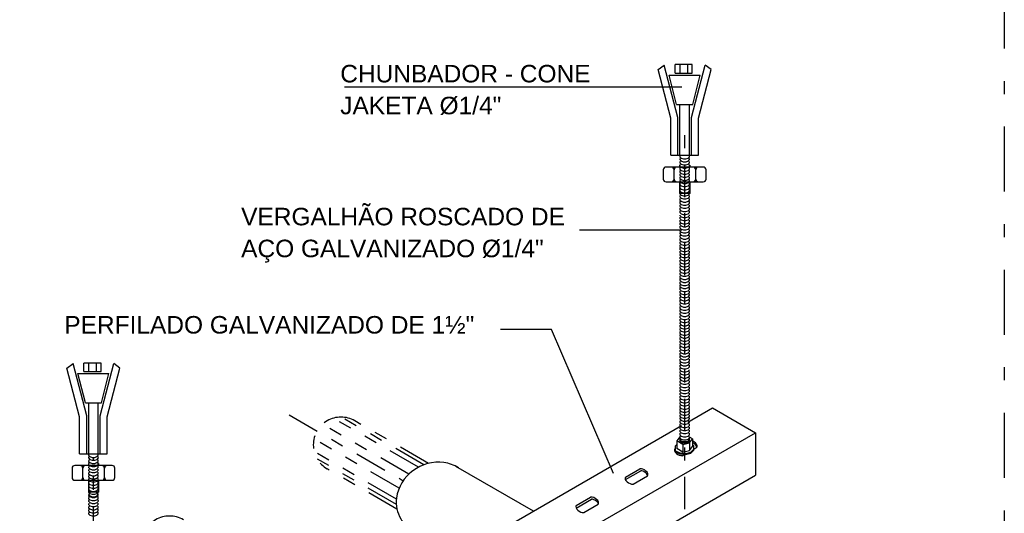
# Model space of a CAD drawing. Header units: inches. Extents: x -35 to 144, y -65 to -22.
# Tile 34 of 47: x 120.51 to 128.07, y -47.1 to -43.3. Entities that reach past the tile are written whole.
import ezdxf

# ---------------------------------------------------------------- set-up
doc = ezdxf.new("R2010")
doc.units = ezdxf.units.IN
doc.header["$MEASUREMENT"] = 0
for name, pattern in [('COMPRESS$0$DIVIDE2', [0.625, 0.25, -0.125, 0, -0.125, 0, -0.125]), ('DASHDOT', [1, 0.5, -0.25, 0, -0.25]), ('DASHDOT2', [0.5, 0.25, -0.125, 0, -0.125])]:
    doc.linetypes.add(name, pattern=pattern)
for name, color, linetype in [('AR-FRIGORIGENAS', 130, 'COMPRESS$0$DIVIDE2'), ('DETALHES', 2, 'Continuous'), ('EQUIP', 8, 'Continuous'), ('ITEM', 8, 'Continuous'), ('PENA-02', 2, 'Continuous'), ('Texto', 2, 'Continuous')]:
    doc.layers.add(name, color=color, linetype=linetype)
doc.styles.add('ROMANS', font='arial.ttf', dxfattribs={"height": 0.18})

msp = doc.modelspace()

# ---------------------------------------------------------------- linework, layer by layer
at = {"color": 2}
for p, q in [((125.4103, -43.6884), (125.4575, -43.6532)), ((125.5074, -44.0627), (125.4103, -43.6884)), ((125.5619, -44.0556), (125.4575, -43.6532)), ((125.6724, -43.6502), (125.5399, -43.6502)), ((125.5399, -43.7158), (125.5399, -43.6502)), ((125.5766, -43.6502), (125.5766, -43.7158)), ((125.6357, -43.6502), (125.6357, -43.7158)), ((125.6659, -44.0556), (125.7703, -43.6532)), ((125.6724, -43.7158), (125.6724, -43.6502)), ((125.7204, -44.0627), (125.8175, -43.6884)), ((125.8175, -43.6884), (125.7703, -43.6532)), ((125.5518, -43.9561), (125.4949, -43.7304)), ((125.4949, -43.7304), (125.7329, -43.7304)), ((125.5399, -43.7158), (125.6724, -43.7158)), ((125.676, -43.9561), (125.7329, -43.7304)), ((125.5518, -43.9561), (125.676, -43.9561)), ((125.5773, -44.3472), (125.5773, -43.9561)), ((125.6505, -44.3472), (125.6505, -43.9561)), ((125.5074, -44.3472), (125.5074, -44.0627)), ((125.5619, -44.3472), (125.5619, -44.0556)), ((125.6659, -44.3472), (125.6659, -44.0556)), ((125.7204, -44.3472), (125.7204, -44.0627)), ((125.5074, -44.3472), (125.7204, -44.3472)), ((120.8707, -45.9825), (120.9179, -45.9474)), ((121.0222, -46.3497), (120.9179, -45.9474)), ((121.1328, -45.9443), (121.0003, -45.9443)), ((121.0003, -46.0099), (121.0003, -45.9443)), ((121.037, -45.9443), (121.037, -46.0099)), ((121.0961, -45.9443), (121.0961, -46.0099)), ((121.1263, -46.3497), (121.2307, -45.9474)), ((121.1328, -46.0099), (121.1328, -45.9443)), ((121.2779, -45.9825), (121.2307, -45.9474)), ((120.9678, -46.3568), (120.8707, -45.9825)), ((121.0122, -46.2502), (120.9552, -46.0245)), ((120.9552, -46.0245), (121.1933, -46.0245)), ((121.0003, -46.0099), (121.1328, -46.0099)), ((121.1364, -46.2502), (121.1933, -46.0245)), ((121.1808, -46.3568), (121.2779, -45.9825)), ((121.0122, -46.2502), (121.1364, -46.2502)), ((121.0377, -46.6413), (121.0377, -46.2502)), ((121.1109, -46.6413), (121.1109, -46.2502)), ((120.9678, -46.6413), (120.9678, -46.3568)), ((121.0222, -46.6413), (121.0222, -46.3497)), ((121.1263, -46.6413), (121.1263, -46.3497)), ((121.1808, -46.6413), (121.1808, -46.3568)), ((120.9678, -46.6413), (121.1808, -46.6413))]:
    msp.add_line(p, q, dxfattribs=at)
at = {"color": 2, "linetype": 'DASHDOT'}
msp.add_lwpolyline([(117.2662, -43.0261), (128.0681, -43.0261), (128.0681, -52.0378), (117.2662, -52.0378)], close=True, dxfattribs=at)
at = {"layer": 'AR-FRIGORIGENAS'}
for p, q in [((123.4962, -46.7977), (122.8324, -46.4144)), ((123.5702, -46.7446), (122.9171, -46.3675)), ((123.6119, -46.726), (122.9769, -46.3595)), ((123.6481, -46.715), (123.0816, -46.388)), ((123.4217, -46.9057), (122.767, -46.5277)), ((123.4007, -46.9894), (122.7687, -46.6246)), ((123.4003, -47.0318), (122.7916, -46.6804)), ((123.405, -47.0665), (122.8687, -46.7568))]:
    msp.add_line(p, q, dxfattribs=at)
for centre in [(122.9752, -46.5724), (121.658, -47.3329)]:
    msp.add_ellipse(centre, major_axis=(0.1506, 0.1506), ratio=1, start_param=0.261799, end_param=3.403392, dxfattribs=at)
at = {"layer": 'DETALHES', "linetype": 'DASHDOT2'}
for p, q in [((125.6139, -47.6677), (125.6139, -44.1278)), ((122.5761, -46.342), (123.453, -46.8483)), ((121.0743, -50.2938), (121.0743, -46.6775))]:
    msp.add_line(p, q, dxfattribs=at)
at = {"layer": 'DETALHES'}
for p, q in [((125.5426, -46.5802), (125.5541, -46.5698)), ((125.5757, -46.5112), (125.5541, -46.5413)), ((125.5541, -46.5413), (125.5541, -46.6007)), ((125.5998, -46.569), (125.5542, -46.541)), ((125.5788, -46.5105), (125.5757, -46.5112)), ((125.5776, -46.5316), (125.5859, -46.5463)), ((125.5859, -46.5463), (125.6032, -46.5536)), ((125.5998, -46.569), (125.6518, -46.5565)), ((125.5998, -46.569), (125.5998, -46.6284)), ((125.6032, -46.5536), (125.6246, -46.5536)), ((125.6246, -46.5536), (125.6419, -46.5463)), ((125.6419, -46.5463), (125.6502, -46.5316)), ((125.6734, -46.5265), (125.6506, -46.5125)), ((125.6518, -46.5565), (125.6734, -46.5265)), ((125.6518, -46.5565), (125.6518, -46.6154)), ((125.6734, -46.5265), (125.6734, -46.5853)), ((125.685, -46.5802), (125.6734, -46.5698)), ((125.5371, -46.6025), (125.5426, -46.5993)), ((125.5371, -46.6218), (125.5433, -46.6182)), ((125.5426, -46.6059), (125.5426, -46.5802)), ((125.5426, -46.6256), (125.5426, -46.5879)), ((125.5426, -46.6178), (125.5761, -46.6346)), ((125.5426, -46.6256), (125.5761, -46.6424)), ((125.5994, -46.6285), (125.5541, -46.6007)), ((125.5761, -46.6346), (125.6203, -46.6383)), ((125.5761, -46.6424), (125.6203, -46.646)), ((125.5961, -46.6558), (125.6139, -46.6455)), ((125.5994, -46.6285), (125.6514, -46.616)), ((125.6203, -46.6383), (125.6608, -46.6276)), ((125.6203, -46.646), (125.6608, -46.6353)), ((125.6608, -46.6276), (125.685, -46.6059)), ((125.6608, -46.6353), (125.685, -46.6137)), ((125.685, -46.6059), (125.685, -46.5802)), ((125.685, -46.6137), (125.685, -46.5879)), ((125.685, -46.6045), (125.7073, -46.5915)), ((125.1588, -46.8209), (125.27, -46.7567)), ((125.1588, -46.8402), (125.2766, -46.7722)), ((125.2178, -46.8742), (125.329, -46.81)), ((124.7805, -47.0393), (124.8917, -46.9751)), ((124.7805, -47.0586), (124.8983, -46.9906)), ((124.8395, -47.0926), (124.9507, -47.0284))]:
    msp.add_line(p, q, dxfattribs=at)
for points in [[(125.6514, -46.616), (125.6734, -46.5853)], [(121.0958, -46.9409), (121.0963, -46.9414)]]:
    msp.add_lwpolyline(points, dxfattribs=at)
for points in [[(125.5793, -44.3666, 0), (125.5762, -44.3789, 0), (125.5851, -44.3902, 0), (125.6032, -44.3969, 0), (125.6246, -44.3969, 0), (125.6427, -44.3902, 0), (125.6516, -44.3789, 0), (125.6485, -44.3666, 0)], [(125.5773, -44.3472, 0), (125.577, -44.3587, 0), (125.5867, -44.3687, 0), (125.6039, -44.3745, 0), (125.6238, -44.3745, 0), (125.641, -44.3687, 0), (125.6508, -44.3587, 0), (125.6505, -44.3472, 0)], [(125.5773, -44.3472, 0), (125.577, -44.3587, 0), (125.5867, -44.3687, 0), (125.6039, -44.3745, 0), (125.6238, -44.3745, 0), (125.641, -44.3687, 0), (125.6508, -44.3587, 0), (125.6505, -44.3472, 0)], [(125.5773, -44.3938, 0), (125.577, -44.4053, 0), (125.5867, -44.4153, 0), (125.6039, -44.4211, 0), (125.6238, -44.4211, 0), (125.641, -44.4153, 0), (125.6508, -44.4053, 0), (125.6505, -44.3938, 0)], [(125.5773, -44.4178, 0), (125.577, -44.4293, 0), (125.5867, -44.4393, 0), (125.6039, -44.4451, 0), (125.6238, -44.4451, 0), (125.641, -44.4393, 0), (125.6508, -44.4293, 0), (125.6505, -44.4178, 0)], [(125.5773, -44.442, 0), (125.577, -44.4535, 0), (125.5867, -44.4636, 0), (125.6039, -44.4694, 0), (125.6238, -44.4694, 0), (125.641, -44.4636, 0), (125.6508, -44.4535, 0), (125.6505, -44.442, 0)], [(125.5773, -44.4645, 0), (125.577, -44.476, 0), (125.5867, -44.486, 0), (125.6039, -44.4918, 0), (125.6238, -44.4918, 0), (125.641, -44.486, 0), (125.6508, -44.476, 0), (125.6505, -44.4645, 0)], [(125.5773, -44.4886, 0), (125.577, -44.5001, 0), (125.5867, -44.5101, 0), (125.6039, -44.5159, 0), (125.6238, -44.5159, 0), (125.641, -44.5101, 0), (125.6508, -44.5001, 0), (125.6505, -44.4886, 0)], [(125.5773, -44.5126, 0), (125.577, -44.5241, 0), (125.5867, -44.5342, 0), (125.6039, -44.54, 0), (125.6238, -44.54, 0), (125.641, -44.5342, 0), (125.6508, -44.5241, 0), (125.6505, -44.5126, 0)], [(125.5793, -44.5334, 0), (125.5762, -44.5456, 0), (125.5851, -44.5569, 0), (125.6032, -44.5636, 0), (125.6246, -44.5636, 0), (125.6427, -44.5569, 0), (125.6516, -44.5456, 0), (125.6485, -44.5334, 0)], [(125.5773, -44.5605, 0), (125.577, -44.572, 0), (125.5867, -44.582, 0), (125.6039, -44.5878, 0), (125.6238, -44.5878, 0), (125.641, -44.582, 0), (125.6508, -44.572, 0), (125.6505, -44.5605, 0)], [(125.5773, -44.5846, 0), (125.577, -44.5961, 0), (125.5867, -44.6061, 0), (125.6039, -44.6119, 0), (125.6238, -44.6119, 0), (125.641, -44.6061, 0), (125.6508, -44.5961, 0), (125.6505, -44.5846, 0)], [(125.5773, -44.6088, 0), (125.577, -44.6203, 0), (125.5867, -44.6303, 0), (125.6039, -44.6361, 0), (125.6238, -44.6361, 0), (125.641, -44.6303, 0), (125.6508, -44.6203, 0), (125.6505, -44.6088, 0)], [(125.5773, -44.6311, 0), (125.577, -44.6426, 0), (125.5867, -44.6526, 0), (125.6039, -44.6584, 0), (125.6238, -44.6584, 0), (125.641, -44.6526, 0), (125.6508, -44.6426, 0), (125.6505, -44.6311, 0)], [(125.5773, -44.6552, 0), (125.577, -44.6667, 0), (125.5867, -44.6767, 0), (125.6039, -44.6825, 0), (125.6238, -44.6825, 0), (125.641, -44.6767, 0), (125.6508, -44.6667, 0), (125.6505, -44.6552, 0)], [(125.5773, -44.6793, 0), (125.577, -44.6908, 0), (125.5867, -44.7008, 0), (125.6039, -44.7066, 0), (125.6238, -44.7066, 0), (125.641, -44.7008, 0), (125.6508, -44.6908, 0), (125.6505, -44.6793, 0)], [(125.577, -44.7029, 0), (125.5766, -44.7144, 0), (125.5864, -44.7245, 0), (125.6036, -44.7303, 0), (125.6235, -44.7303, 0), (125.6407, -44.7245, 0), (125.6505, -44.7144, 0), (125.6502, -44.7029, 0)], [(125.577, -44.727, 0), (125.5766, -44.7385, 0), (125.5864, -44.7485, 0), (125.6036, -44.7543, 0), (125.6235, -44.7543, 0), (125.6407, -44.7485, 0), (125.6505, -44.7385, 0), (125.6502, -44.727, 0)], [(125.577, -44.7512, 0), (125.5766, -44.7627, 0), (125.5864, -44.7727, 0), (125.6036, -44.7785, 0), (125.6235, -44.7785, 0), (125.6407, -44.7727, 0), (125.6505, -44.7627, 0), (125.6502, -44.7512, 0)], [(125.5766, -44.7747, 0), (125.5763, -44.7862, 0), (125.5861, -44.7963, 0), (125.6033, -44.8021, 0), (125.6232, -44.8021, 0), (125.6404, -44.7963, 0), (125.6502, -44.7862, 0), (125.6499, -44.7747, 0)], [(125.577, -44.8062, 0), (125.577, -44.8093, 0), (125.5867, -44.8193, 0), (125.6039, -44.8251, 0), (125.6238, -44.8251, 0), (125.641, -44.8193, 0), (125.6508, -44.8093, 0), (125.6507, -44.8057, 0)], [(125.5773, -44.8219, 0), (125.577, -44.8334, 0), (125.5867, -44.8434, 0), (125.6039, -44.8492, 0), (125.6238, -44.8492, 0), (125.641, -44.8434, 0), (125.6508, -44.8334, 0), (125.6505, -44.8219, 0)], [(125.5773, -44.8461, 0), (125.577, -44.8576, 0), (125.5867, -44.8676, 0), (125.6039, -44.8734, 0), (125.6238, -44.8734, 0), (125.641, -44.8676, 0), (125.6508, -44.8576, 0), (125.6505, -44.8461, 0)], [(125.5773, -44.8684, 0), (125.577, -44.8799, 0), (125.5867, -44.8899, 0), (125.6039, -44.8957, 0), (125.6238, -44.8957, 0), (125.641, -44.8899, 0), (125.6508, -44.8799, 0), (125.6505, -44.8684, 0)], [(125.5773, -44.8925, 0), (125.577, -44.904, 0), (125.5867, -44.914, 0), (125.6039, -44.9198, 0), (125.6238, -44.9198, 0), (125.641, -44.914, 0), (125.6508, -44.904, 0), (125.6505, -44.8925, 0)], [(125.5793, -44.9361, 0), (125.5762, -44.9484, 0), (125.5851, -44.9597, 0), (125.6032, -44.9664, 0), (125.6246, -44.9664, 0), (125.6427, -44.9597, 0), (125.6516, -44.9484, 0), (125.6485, -44.9361, 0)], [(125.5773, -44.9166, 0), (125.577, -44.9281, 0), (125.5867, -44.9381, 0), (125.6039, -44.9439, 0), (125.6238, -44.9439, 0), (125.641, -44.9381, 0), (125.6508, -44.9281, 0), (125.6505, -44.9166, 0)], [(125.5773, -44.9632, 0), (125.577, -44.9747, 0), (125.5867, -44.9848, 0), (125.6039, -44.9906, 0), (125.6238, -44.9906, 0), (125.641, -44.9848, 0), (125.6508, -44.9747, 0), (125.6505, -44.9632, 0)], [(125.5773, -44.9873, 0), (125.577, -44.9988, 0), (125.5867, -45.0088, 0), (125.6039, -45.0146, 0), (125.6238, -45.0146, 0), (125.641, -45.0088, 0), (125.6508, -44.9988, 0), (125.6505, -44.9873, 0)], [(125.5773, -45.0115, 0), (125.577, -45.023, 0), (125.5867, -45.033, 0), (125.6039, -45.0388, 0), (125.6238, -45.0388, 0), (125.641, -45.033, 0), (125.6508, -45.023, 0), (125.6505, -45.0115, 0)], [(125.5773, -45.0352, 0), (125.577, -45.0467, 0), (125.5867, -45.0567, 0), (125.6039, -45.0625, 0), (125.6238, -45.0625, 0), (125.641, -45.0567, 0), (125.6508, -45.0467, 0), (125.6505, -45.0352, 0)], [(125.5793, -45.1027, 0), (125.5762, -45.115, 0), (125.5851, -45.1263, 0), (125.6032, -45.133, 0), (125.6246, -45.133, 0), (125.6427, -45.1263, 0), (125.6516, -45.115, 0), (125.6485, -45.1027, 0)], [(125.5773, -45.0592, 0), (125.577, -45.0707, 0), (125.5867, -45.0808, 0), (125.6039, -45.0866, 0), (125.6238, -45.0866, 0), (125.641, -45.0808, 0), (125.6508, -45.0707, 0), (125.6505, -45.0592, 0)], [(125.5773, -45.0833, 0), (125.577, -45.0948, 0), (125.5867, -45.1048, 0), (125.6039, -45.1106, 0), (125.6238, -45.1106, 0), (125.641, -45.1048, 0), (125.6508, -45.0948, 0), (125.6505, -45.0833, 0)], [(125.5773, -45.1299, 0), (125.577, -45.1414, 0), (125.5867, -45.1514, 0), (125.6039, -45.1572, 0), (125.6238, -45.1572, 0), (125.641, -45.1514, 0), (125.6508, -45.1414, 0), (125.6505, -45.1299, 0)], [(125.577, -45.2017, 0), (125.5766, -45.2132, 0), (125.5864, -45.2232, 0), (125.6036, -45.229, 0), (125.6235, -45.229, 0), (125.6407, -45.2232, 0), (125.6505, -45.2132, 0), (125.6502, -45.2017, 0)], [(125.5773, -45.1539, 0), (125.577, -45.1654, 0), (125.5867, -45.1754, 0), (125.6039, -45.1812, 0), (125.6238, -45.1812, 0), (125.641, -45.1754, 0), (125.6508, -45.1654, 0), (125.6505, -45.1539, 0)], [(125.5773, -45.1781, 0), (125.577, -45.1896, 0), (125.5867, -45.1997, 0), (125.6039, -45.2055, 0), (125.6238, -45.2055, 0), (125.641, -45.1997, 0), (125.6508, -45.1896, 0), (125.6505, -45.1781, 0)], [(125.5766, -45.2494, 0), (125.5763, -45.2609, 0), (125.5861, -45.2709, 0), (125.6033, -45.2767, 0), (125.6232, -45.2767, 0), (125.6404, -45.2709, 0), (125.6502, -45.2609, 0), (125.6499, -45.2494, 0)], [(125.577, -45.2257, 0), (125.5766, -45.2372, 0), (125.5864, -45.2473, 0), (125.6036, -45.2531, 0), (125.6235, -45.2531, 0), (125.6407, -45.2473, 0), (125.6505, -45.2372, 0), (125.6502, -45.2257, 0)], [(125.577, -45.2735, 0), (125.5766, -45.285, 0), (125.5864, -45.295, 0), (125.6036, -45.3008, 0), (125.6235, -45.3008, 0), (125.6407, -45.295, 0), (125.6505, -45.285, 0), (125.6502, -45.2735, 0)], [(125.5773, -45.2962, 0), (125.577, -45.3077, 0), (125.5867, -45.3177, 0), (125.6039, -45.3235, 0), (125.6238, -45.3235, 0), (125.641, -45.3177, 0), (125.6508, -45.3077, 0), (125.6505, -45.2962, 0)], [(125.5773, -45.3204, 0), (125.577, -45.3319, 0), (125.5867, -45.3419, 0), (125.6039, -45.3477, 0), (125.6238, -45.3477, 0), (125.641, -45.3419, 0), (125.6508, -45.3319, 0), (125.6505, -45.3204, 0)], [(125.5773, -45.3427, 0), (125.577, -45.3542, 0), (125.5867, -45.3642, 0), (125.6039, -45.37, 0), (125.6238, -45.37, 0), (125.641, -45.3642, 0), (125.6508, -45.3542, 0), (125.6505, -45.3427, 0)], [(125.5793, -45.4104, 0), (125.5762, -45.4227, 0), (125.5851, -45.4339, 0), (125.6032, -45.4407, 0), (125.6246, -45.4407, 0), (125.6427, -45.4339, 0), (125.6516, -45.4227, 0), (125.6485, -45.4104, 0)], [(125.5773, -45.3668, 0), (125.577, -45.3783, 0), (125.5867, -45.3883, 0), (125.6039, -45.3941, 0), (125.6238, -45.3941, 0), (125.641, -45.3883, 0), (125.6508, -45.3783, 0), (125.6505, -45.3668, 0)], [(125.5773, -45.3908, 0), (125.577, -45.4023, 0), (125.5867, -45.4124, 0), (125.6039, -45.4182, 0), (125.6238, -45.4182, 0), (125.641, -45.4124, 0), (125.6508, -45.4023, 0), (125.6505, -45.3908, 0)], [(125.5773, -45.4375, 0), (125.577, -45.449, 0), (125.5867, -45.459, 0), (125.6039, -45.4648, 0), (125.6238, -45.4648, 0), (125.641, -45.459, 0), (125.6508, -45.449, 0), (125.6505, -45.4375, 0)], [(125.5773, -45.4616, 0), (125.577, -45.4731, 0), (125.5867, -45.4831, 0), (125.6039, -45.4889, 0), (125.6238, -45.4889, 0), (125.641, -45.4831, 0), (125.6508, -45.4731, 0), (125.6505, -45.4616, 0)], [(125.5773, -45.4858, 0), (125.577, -45.4973, 0), (125.5867, -45.5073, 0), (125.6039, -45.5131, 0), (125.6238, -45.5131, 0), (125.641, -45.5073, 0), (125.6508, -45.4973, 0), (125.6505, -45.4858, 0)], [(125.5773, -45.5095, 0), (125.577, -45.521, 0), (125.5867, -45.531, 0), (125.6039, -45.5368, 0), (125.6238, -45.5368, 0), (125.641, -45.531, 0), (125.6508, -45.521, 0), (125.6505, -45.5095, 0)], [(125.5773, -45.5335, 0), (125.577, -45.545, 0), (125.5867, -45.555, 0), (125.6039, -45.5608, 0), (125.6238, -45.5608, 0), (125.641, -45.555, 0), (125.6508, -45.545, 0), (125.6505, -45.5335, 0)], [(125.5773, -45.5576, 0), (125.577, -45.5691, 0), (125.5867, -45.5791, 0), (125.6039, -45.5849, 0), (125.6238, -45.5849, 0), (125.641, -45.5791, 0), (125.6508, -45.5691, 0), (125.6505, -45.5576, 0)], [(125.5773, -45.5818, 0), (125.577, -45.5933, 0), (125.5867, -45.6033, 0), (125.6039, -45.6091, 0), (125.6238, -45.6091, 0), (125.641, -45.6033, 0), (125.6508, -45.5933, 0), (125.6505, -45.5818, 0)], [(125.5793, -45.6266, 0), (125.5762, -45.6389, 0), (125.5851, -45.6502, 0), (125.6032, -45.6569, 0), (125.6246, -45.6569, 0), (125.6427, -45.6502, 0), (125.6516, -45.6389, 0), (125.6485, -45.6266, 0)], [(125.5773, -45.6059, 0), (125.577, -45.6174, 0), (125.5867, -45.6274, 0), (125.6039, -45.6332, 0), (125.6238, -45.6332, 0), (125.641, -45.6274, 0), (125.6508, -45.6174, 0), (125.6505, -45.6059, 0)], [(125.5773, -45.6537, 0), (125.577, -45.6652, 0), (125.5867, -45.6753, 0), (125.6039, -45.6811, 0), (125.6238, -45.6811, 0), (125.641, -45.6753, 0), (125.6508, -45.6652, 0), (125.6505, -45.6537, 0)], [(125.5773, -45.6778, 0), (125.577, -45.6893, 0), (125.5867, -45.6993, 0), (125.6039, -45.7051, 0), (125.6238, -45.7051, 0), (125.641, -45.6993, 0), (125.6508, -45.6893, 0), (125.6505, -45.6778, 0)], [(125.5773, -45.702, 0), (125.577, -45.7135, 0), (125.5867, -45.7235, 0), (125.6039, -45.7293, 0), (125.6238, -45.7293, 0), (125.641, -45.7235, 0), (125.6508, -45.7135, 0), (125.6505, -45.702, 0)], [(125.5773, -45.7244, 0), (125.577, -45.7359, 0), (125.5867, -45.7459, 0), (125.6039, -45.7517, 0), (125.6238, -45.7517, 0), (125.641, -45.7459, 0), (125.6508, -45.7359, 0), (125.6505, -45.7244, 0)], [(125.577, -45.7962, 0), (125.5766, -45.8077, 0), (125.5864, -45.8177, 0), (125.6036, -45.8235, 0), (125.6235, -45.8235, 0), (125.6407, -45.8177, 0), (125.6505, -45.8077, 0), (125.6502, -45.7962, 0)], [(125.5773, -45.7484, 0), (125.577, -45.7599, 0), (125.5867, -45.7699, 0), (125.6039, -45.7757, 0), (125.6238, -45.7757, 0), (125.641, -45.7699, 0), (125.6508, -45.7599, 0), (125.6505, -45.7484, 0)], [(125.5773, -45.7725, 0), (125.577, -45.784, 0), (125.5867, -45.794, 0), (125.6039, -45.7998, 0), (125.6238, -45.7998, 0), (125.641, -45.794, 0), (125.6508, -45.784, 0), (125.6505, -45.7725, 0)], [(125.5766, -45.868, 0), (125.5763, -45.8795, 0), (125.5861, -45.8895, 0), (125.6033, -45.8953, 0), (125.6232, -45.8953, 0), (125.6404, -45.8895, 0), (125.6502, -45.8795, 0), (125.6499, -45.868, 0)], [(125.577, -45.8202, 0), (125.5766, -45.8317, 0), (125.5864, -45.8417, 0), (125.6036, -45.8475, 0), (125.6235, -45.8475, 0), (125.6407, -45.8417, 0), (125.6505, -45.8317, 0), (125.6502, -45.8202, 0)], [(125.577, -45.8444, 0), (125.5766, -45.8559, 0), (125.5864, -45.866, 0), (125.6036, -45.8718, 0), (125.6235, -45.8718, 0), (125.6407, -45.866, 0), (125.6505, -45.8559, 0), (125.6502, -45.8444, 0)], [(125.5793, -45.9341, 0), (125.5762, -45.9464, 0), (125.5851, -45.9577, 0), (125.6032, -45.9644, 0), (125.6246, -45.9644, 0), (125.6427, -45.9577, 0), (125.6516, -45.9464, 0), (125.6485, -45.9341, 0)], [(125.5773, -45.8907, 0), (125.577, -45.9022, 0), (125.5867, -45.9122, 0), (125.6039, -45.918, 0), (125.6238, -45.918, 0), (125.641, -45.9122, 0), (125.6508, -45.9022, 0), (125.6505, -45.8907, 0)], [(125.5773, -45.9147, 0), (125.577, -45.9262, 0), (125.5867, -45.9362, 0), (125.6039, -45.942, 0), (125.6238, -45.942, 0), (125.641, -45.9362, 0), (125.6508, -45.9262, 0), (125.6505, -45.9147, 0)], [(125.5773, -45.9613, 0), (125.577, -45.9728, 0), (125.5867, -45.9828, 0), (125.6039, -45.9886, 0), (125.6238, -45.9886, 0), (125.641, -45.9828, 0), (125.6508, -45.9728, 0), (125.6505, -45.9613, 0)], [(125.5773, -45.984, 0), (125.577, -45.9955, 0), (125.5867, -46.0055, 0), (125.6039, -46.0113, 0), (125.6238, -46.0113, 0), (125.641, -46.0055, 0), (125.6508, -45.9955, 0), (125.6508, -45.9949, 0)], [(125.5773, -46.008, 0), (125.577, -46.0195, 0), (125.5867, -46.0295, 0), (125.6039, -46.0353, 0), (125.6238, -46.0353, 0), (125.641, -46.0295, 0), (125.6508, -46.0195, 0), (125.6505, -46.008, 0)], [(125.5773, -46.0321, 0), (125.577, -46.0436, 0), (125.5867, -46.0536, 0), (125.6039, -46.0594, 0), (125.6238, -46.0594, 0), (125.641, -46.0536, 0), (125.6508, -46.0436, 0), (125.6505, -46.0321, 0)], [(125.5793, -46.0528, 0), (125.5762, -46.0651, 0), (125.5851, -46.0764, 0), (125.6032, -46.0831, 0), (125.6246, -46.0831, 0), (125.6427, -46.0764, 0), (125.6516, -46.0651, 0), (125.6485, -46.0528, 0)], [(125.5773, -46.08, 0), (125.577, -46.0915, 0), (125.5867, -46.1015, 0), (125.6039, -46.1073, 0), (125.6238, -46.1073, 0), (125.641, -46.1015, 0), (125.6508, -46.0915, 0), (125.6505, -46.08, 0)], [(125.5773, -46.104, 0), (125.577, -46.1155, 0), (125.5867, -46.1255, 0), (125.6039, -46.1313, 0), (125.6238, -46.1313, 0), (125.641, -46.1255, 0), (125.6508, -46.1155, 0), (125.6505, -46.104, 0)], [(125.5773, -46.1282, 0), (125.577, -46.1397, 0), (125.5867, -46.1498, 0), (125.6039, -46.1556, 0), (125.6238, -46.1556, 0), (125.641, -46.1498, 0), (125.6508, -46.1397, 0), (125.6505, -46.1282, 0)], [(125.5773, -46.1506, 0), (125.577, -46.1621, 0), (125.5867, -46.1721, 0), (125.6039, -46.1779, 0), (125.6238, -46.1779, 0), (125.641, -46.1721, 0), (125.6508, -46.1621, 0), (125.6505, -46.1506, 0)], [(125.5773, -46.1746, 0), (125.577, -46.1861, 0), (125.5867, -46.1962, 0), (125.6039, -46.202, 0), (125.6238, -46.202, 0), (125.641, -46.1962, 0), (125.6508, -46.1861, 0), (125.6505, -46.1746, 0)], [(125.577, -46.2224, 0), (125.5766, -46.2339, 0), (125.5864, -46.2439, 0), (125.6036, -46.2497, 0), (125.6235, -46.2497, 0), (125.6407, -46.2439, 0), (125.6505, -46.2339, 0), (125.6502, -46.2224, 0)], [(125.577, -46.2465, 0), (125.5766, -46.2579, 0), (125.5864, -46.268, 0), (125.6036, -46.2738, 0), (125.6235, -46.2738, 0), (125.6407, -46.268, 0), (125.6505, -46.2579, 0), (125.6502, -46.2465, 0)], [(125.5773, -46.1987, 0), (125.577, -46.2102, 0), (125.5867, -46.2202, 0), (125.6039, -46.226, 0), (125.6238, -46.226, 0), (125.641, -46.2202, 0), (125.6508, -46.2102, 0), (125.6505, -46.1987, 0)], [(125.5766, -46.2942, 0), (125.5763, -46.3057, 0), (125.5861, -46.3157, 0), (125.6033, -46.3215, 0), (125.6232, -46.3215, 0), (125.6404, -46.3157, 0), (125.6502, -46.3057, 0), (125.6499, -46.2942, 0)], [(125.577, -46.2707, 0), (125.5766, -46.2822, 0), (125.5864, -46.2922, 0), (125.6036, -46.298, 0), (125.6235, -46.298, 0), (125.6407, -46.2922, 0), (125.6505, -46.2822, 0), (125.6502, -46.2707, 0)], [(125.5773, -46.3169, 0), (125.577, -46.3284, 0), (125.5867, -46.3384, 0), (125.6039, -46.3442, 0), (125.6238, -46.3442, 0), (125.641, -46.3384, 0), (125.6508, -46.3284, 0), (125.6505, -46.3169, 0)], [(125.5773, -46.341, 0), (125.577, -46.3524, 0), (125.5867, -46.3625, 0), (125.6039, -46.3683, 0), (125.6238, -46.3683, 0), (125.641, -46.3625, 0), (125.6508, -46.3524, 0), (125.6505, -46.341, 0)], [(125.5793, -46.3604, 0), (125.5762, -46.3726, 0), (125.5851, -46.3839, 0), (125.6032, -46.3906, 0), (125.6246, -46.3906, 0), (125.6427, -46.3839, 0), (125.6516, -46.3726, 0), (125.6485, -46.3603, 0)], [(125.5773, -46.3875, 0), (125.577, -46.399, 0), (125.5867, -46.409, 0), (125.6039, -46.4148, 0), (125.6238, -46.4148, 0), (125.641, -46.409, 0), (125.6508, -46.399, 0), (125.6505, -46.3875, 0)], [(125.5773, -46.4117, 0), (125.577, -46.4232, 0), (125.5867, -46.4332, 0), (125.6039, -46.439, 0), (125.6238, -46.439, 0), (125.641, -46.4332, 0), (125.6508, -46.4232, 0), (125.6505, -46.4117, 0)], [(125.5773, -46.4358, 0), (125.577, -46.4473, 0), (125.5867, -46.4573, 0), (125.6039, -46.4631, 0), (125.6238, -46.4631, 0), (125.641, -46.4573, 0), (125.6508, -46.4473, 0), (125.6505, -46.4358, 0)], [(125.5773, -46.4358, 0), (125.577, -46.4473, 0), (125.5867, -46.4573, 0), (125.6039, -46.4631, 0), (125.6238, -46.4631, 0), (125.641, -46.4573, 0), (125.6508, -46.4473, 0), (125.6505, -46.4358, 0)], [(125.5773, -46.4592, 0), (125.577, -46.4707, 0), (125.5867, -46.4807, 0), (125.6039, -46.4865, 0), (125.6238, -46.4865, 0), (125.641, -46.4807, 0), (125.6508, -46.4707, 0), (125.6505, -46.4592, 0)], [(125.5773, -46.4832, 0), (125.577, -46.4947, 0), (125.5867, -46.5048, 0), (125.6039, -46.5106, 0), (125.6238, -46.5106, 0), (125.641, -46.5048, 0), (125.6508, -46.4947, 0), (125.6505, -46.4832, 0)], [(125.5741, -46.5365, 0), (125.5804, -46.5489, 0), (125.5973, -46.5574, 0), (125.6196, -46.5592, 0), (125.64, -46.5538, 0), (125.6521, -46.5429, 0), (125.6521, -46.53, 0), (125.6508, -46.5288, 0)], [(125.577, -46.5307, 0), (125.5741, -46.5365, 0)], [(125.5773, -46.5073, 0), (125.577, -46.5188, 0), (125.5867, -46.5288, 0), (125.6039, -46.5346, 0), (125.6238, -46.5346, 0), (125.641, -46.5288, 0), (125.6508, -46.5188, 0), (125.6505, -46.5073, 0)], [(125.5773, -46.5195, 0), (125.577, -46.531, 0), (125.5867, -46.541, 0), (125.6039, -46.5468, 0), (125.6238, -46.5468, 0), (125.641, -46.541, 0), (125.6508, -46.531, 0), (125.6505, -46.5195, 0)], [(121.0377, -46.6413, 0), (121.0374, -46.6528, 0), (121.0471, -46.6628, 0), (121.0643, -46.6686, 0), (121.0842, -46.6686, 0), (121.1014, -46.6628, 0), (121.1112, -46.6528, 0), (121.1109, -46.6413, 0)], [(121.0377, -46.6413, 0), (121.0374, -46.6528, 0), (121.0471, -46.6628, 0), (121.0643, -46.6686, 0), (121.0842, -46.6686, 0), (121.1014, -46.6628, 0), (121.1112, -46.6528, 0), (121.1109, -46.6413, 0)], [(121.0397, -46.6607, 0), (121.0366, -46.673, 0), (121.0455, -46.6843, 0), (121.0635, -46.691, 0), (121.085, -46.691, 0), (121.1031, -46.6843, 0), (121.112, -46.673, 0), (121.1089, -46.6607, 0)], [(121.0377, -46.6879, 0), (121.0374, -46.6994, 0), (121.0471, -46.7094, 0), (121.0643, -46.7152, 0), (121.0842, -46.7152, 0), (121.1014, -46.7094, 0), (121.1112, -46.6994, 0), (121.1109, -46.6879, 0)], [(121.0377, -46.7119, 0), (121.0374, -46.7234, 0), (121.0471, -46.7334, 0), (121.0643, -46.7392, 0), (121.0842, -46.7392, 0), (121.1014, -46.7334, 0), (121.1112, -46.7234, 0), (121.1109, -46.7119, 0)], [(121.0377, -46.7361, 0), (121.0374, -46.7476, 0), (121.0471, -46.7577, 0), (121.0643, -46.7635, 0), (121.0842, -46.7635, 0), (121.1014, -46.7577, 0), (121.1112, -46.7476, 0), (121.1109, -46.7361, 0)], [(121.0377, -46.7586, 0), (121.0374, -46.7701, 0), (121.0471, -46.7801, 0), (121.0643, -46.7859, 0), (121.0842, -46.7859, 0), (121.1014, -46.7801, 0), (121.1112, -46.7701, 0), (121.1109, -46.7586, 0)], [(121.0377, -46.7827, 0), (121.0374, -46.7942, 0), (121.0471, -46.8042, 0), (121.0643, -46.81, 0), (121.0842, -46.81, 0), (121.1014, -46.8042, 0), (121.1112, -46.7942, 0), (121.1109, -46.7827, 0)], [(121.0397, -46.8275, 0), (121.0366, -46.8397, 0), (121.0455, -46.851, 0), (121.0635, -46.8577, 0), (121.085, -46.8577, 0), (121.1031, -46.851, 0), (121.112, -46.8397, 0), (121.1089, -46.8275, 0)], [(121.0377, -46.8067, 0), (121.0374, -46.8182, 0), (121.0471, -46.8283, 0), (121.0643, -46.8341, 0), (121.0842, -46.8341, 0), (121.1014, -46.8283, 0), (121.1112, -46.8182, 0), (121.1109, -46.8067, 0)], [(121.0377, -46.8546, 0), (121.0374, -46.8661, 0), (121.0471, -46.8761, 0), (121.0643, -46.8819, 0), (121.0842, -46.8819, 0), (121.1014, -46.8761, 0), (121.1112, -46.8661, 0), (121.1109, -46.8546, 0)], [(121.0377, -46.8787, 0), (121.0374, -46.8902, 0), (121.0471, -46.9002, 0), (121.0643, -46.906, 0), (121.0842, -46.906, 0), (121.1014, -46.9002, 0), (121.1112, -46.8902, 0), (121.1109, -46.8787, 0)], [(121.0377, -46.9029, 0), (121.0374, -46.9144, 0), (121.0471, -46.9244, 0), (121.0643, -46.9302, 0), (121.0842, -46.9302, 0), (121.1014, -46.9244, 0), (121.1112, -46.9144, 0), (121.1109, -46.9029, 0)], [(121.0377, -46.9252, 0), (121.0374, -46.9367, 0), (121.0471, -46.9467, 0), (121.0643, -46.9525, 0), (121.0842, -46.9525, 0), (121.1014, -46.9467, 0), (121.1112, -46.9367, 0), (121.1109, -46.9252, 0)], [(121.0397, -46.952, 0), (121.0451, -46.9628, 0), (121.0599, -46.9702, 0), (121.0792, -46.9718, 0), (121.097, -46.9671, 0), (121.1075, -46.9576, 0), (121.1075, -46.9464, 0), (121.097, -46.9369, 0), (121.0792, -46.9322, 0), (121.0599, -46.9338, 0), (121.0451, -46.9412, 0), (121.0397, -46.952, 0)], [(121.0397, -46.9928, 0), (121.0366, -47.005, 0), (121.0455, -47.0163, 0), (121.0635, -47.023, 0), (121.085, -47.023, 0), (121.1031, -47.0163, 0), (121.112, -47.005, 0), (121.1089, -46.9928, 0)], [(121.0377, -46.9493, 0), (121.0374, -46.9608, 0), (121.0471, -46.9708, 0), (121.0643, -46.9766, 0), (121.0842, -46.9766, 0), (121.1014, -46.9708, 0), (121.1112, -46.9608, 0), (121.1109, -46.9493, 0)], [(121.0377, -46.9734, 0), (121.0374, -46.9849, 0), (121.0471, -46.9949, 0), (121.0643, -47.0007, 0), (121.0842, -47.0007, 0), (121.1014, -46.9949, 0), (121.1112, -46.9849, 0), (121.1109, -46.9734, 0)], [(121.0377, -46.9734, 0), (121.0374, -46.9849, 0), (121.0471, -46.9949, 0), (121.0643, -47.0007, 0), (121.0842, -47.0007, 0), (121.1014, -46.9949, 0), (121.1112, -46.9849, 0), (121.1109, -46.9734, 0)], [(121.0377, -47.0199, 0), (121.0374, -47.0314, 0), (121.0471, -47.0414, 0), (121.0643, -47.0472, 0), (121.0842, -47.0472, 0), (121.1014, -47.0414, 0), (121.1112, -47.0314, 0), (121.1109, -47.0199, 0)], [(121.0397, -46.9583, 0), (121.0463, -46.97, 0), (121.0636, -46.9773, 0), (121.085, -46.9773, 0), (121.1023, -46.97, 0), (121.1089, -46.9583, 0)], [(121.0377, -47.044, 0), (121.0374, -47.0555, 0), (121.0471, -47.0655, 0), (121.0643, -47.0713, 0), (121.0842, -47.0713, 0), (121.1014, -47.0655, 0), (121.1112, -47.0555, 0), (121.1109, -47.044, 0)], [(121.0377, -47.0682, 0), (121.0374, -47.0797, 0), (121.0471, -47.0897, 0), (121.0643, -47.0955, 0), (121.0842, -47.0955, 0), (121.1014, -47.0897, 0), (121.1112, -47.0797, 0), (121.1109, -47.0682, 0)], [(121.0377, -47.0906, 0), (121.0374, -47.1021, 0), (121.0471, -47.1122, 0), (121.0643, -47.118, 0), (121.0842, -47.118, 0), (121.1014, -47.1122, 0), (121.1112, -47.1021, 0), (121.1109, -47.0906, 0)]]:
    msp.add_polyline3d(points, dxfattribs=at)
for centre, start_param, end_param in [((125.6695, -46.5697), 3.141593, 4.953485), ((125.5749, -46.6243), 0, 2.465198), ((125.2912, -46.7881), 3.141593, 5.606791), ((125.1966, -46.8427), 0, 2.465198), ((124.9129, -47.0065), 3.141593, 5.606791), ((124.8183, -47.0611), 0, 2.465198)]:
    msp.add_ellipse(centre, major_axis=(-0.0378, 0.0218), ratio=0.609179, start_param=start_param, end_param=end_param, dxfattribs=at)
for points, knots in [([(125.7084, -46.5892), (125.7063, -46.5829), (125.7044, -46.5798), (125.694, -46.5691), (125.684, -46.5613), (125.6735, -46.5572), (125.6735, -46.5572), (125.6734, -46.5572)], [3.387528, 3.387528, 3.387528, 3.387528, 4.04726, 4.04726, 4.952928, 4.952928, 4.958822, 4.958822, 4.958822, 4.958822]), ([(125.3301, -46.8077), (125.328, -46.8013), (125.3261, -46.7982), (125.3157, -46.7875), (125.3057, -46.7797), (125.2886, -46.773), (125.2818, -46.7719), (125.2766, -46.7722)], [3.387528, 3.387528, 3.387528, 3.387528, 4.04726, 4.04726, 4.952928, 4.952928, 5.538879, 5.538879, 5.538879, 5.538879]), ([(124.9518, -47.0261), (124.9497, -47.0198), (124.9478, -47.0167), (124.9374, -47.0059), (124.9274, -46.9981), (124.9103, -46.9914), (124.9035, -46.9903), (124.8983, -46.9906)], [3.387528, 3.387528, 3.387528, 3.387528, 4.04726, 4.04726, 4.952928, 4.952928, 5.538879, 5.538879, 5.538879, 5.538879])]:
    msp.add_open_spline(points, degree=3, knots=knots, dxfattribs=at)
at = {"layer": 'EQUIP'}
for p, q in [((125.6375, -46.3971), (125.8267, -46.2879)), ((125.8267, -46.2879), (126.1577, -46.479)), ((120.9602, -49.4797), (126.1577, -46.479)), ((121.111, -49.0105), (125.5902, -46.4244)), ((126.1577, -46.479), (126.1577, -46.8066)), ((124.4522, -47.0814), (123.8578, -46.7382)), ((120.9602, -49.8073), (126.1577, -46.8066))]:
    msp.add_line(p, q, dxfattribs=at)
msp.add_open_spline([(123.8775, -46.7496), (123.8434, -46.728), (123.8047, -46.7141), (123.6818, -46.6972), (123.595, -46.7217), (123.4605, -46.8205), (123.4116, -46.8979), (123.395, -47.0355), (123.4052, -47.0933), (123.4334, -47.1421), (123.4563, -47.1817), (123.4893, -47.2138), (123.5302, -47.2374), (123.5322, -47.2385), (123.5343, -47.2396)], degree=3, knots=[3.558874, 3.558874, 3.558874, 3.558874, 3.974344, 3.974344, 4.844951, 4.844951, 5.715558, 5.715558, 6.283185, 6.283185, 6.283185, 6.742305, 6.742305, 6.765886, 6.765886, 6.765886, 6.765886], dxfattribs=at)
at = {"layer": 'ITEM'}
for points in [[(125.5923, -43.8229), (123.0021, -43.8229)], [(125.5923, -44.9215), (124.8061, -44.9215)], [(125.0669, -46.7939), (124.5918, -45.6861), (124.2001, -45.6861)]]:
    msp.add_lwpolyline(points, dxfattribs=at)
at = {"layer": 'PENA-02', "lineweight": -3}
for p, q in [((125.7569, -44.4372), (125.4709, -44.4372)), ((125.5321, -44.5508), (125.5321, -44.4372)), ((125.5773, -44.4372), (125.5773, -44.4228)), ((125.6551, -44.4372), (125.6551, -44.4228)), ((125.6988, -44.5508), (125.6988, -44.4372)), ((125.45, -44.4581), (125.45, -44.53)), ((125.7777, -44.53), (125.7777, -44.4581)), ((125.4709, -44.5508), (125.7569, -44.5508)), ((125.5773, -44.6416), (125.5773, -44.5508)), ((125.6551, -44.6416), (125.6551, -44.5508)), ((125.6551, -44.6416), (125.5773, -44.6416)), ((121.0377, -46.7313), (121.0377, -46.7169)), ((121.1155, -46.7313), (121.1155, -46.7169)), ((120.9104, -46.7522), (120.9104, -46.8241)), ((121.2173, -46.7313), (120.9313, -46.7313)), ((120.9925, -46.845), (120.9925, -46.7313)), ((121.1592, -46.845), (121.1592, -46.7313)), ((121.2381, -46.8241), (121.2381, -46.7522)), ((120.9313, -46.845), (121.2173, -46.845)), ((121.0377, -46.9357), (121.0377, -46.845)), ((121.1155, -46.9357), (121.1155, -46.845)), ((121.1155, -46.9357), (121.0377, -46.9357))]:
    msp.add_line(p, q, dxfattribs=at)
for centre, start, end in [((125.4709, -44.4581), 90, 180), ((125.5112, -44.4581), 0, 90), ((125.5529, -44.4581), 90, 180), ((125.6779, -44.4581), 0, 90), ((125.7196, -44.4581), 90, 180), ((125.7569, -44.4581), 0, 90), ((125.4709, -44.53), 180, 270), ((125.5112, -44.53), 270, 0), ((125.5529, -44.53), 180, 270), ((125.6779, -44.53), 270, 0), ((125.7196, -44.53), 180, 270), ((125.7569, -44.53), 270, 0), ((120.9313, -46.7522), 90, 180), ((120.9716, -46.7522), 0, 90), ((121.0133, -46.7522), 90, 180), ((121.1383, -46.7522), 0, 90), ((121.18, -46.7522), 90, 180), ((121.2173, -46.7522), 0, 90), ((120.9313, -46.8241), 180, 270), ((120.9716, -46.8241), 270, 0), ((121.0133, -46.8241), 180, 270), ((121.1383, -46.8241), 270, 0), ((121.18, -46.8241), 180, 270), ((121.2173, -46.8241), 270, 0)]:
    msp.add_arc(centre, 0.0209, start, end, dxfattribs=at)

# ---------------------------------------------------------------- texts
at = {"layer": 'EQUIP', "style": 'ROMANS'}
for s, p in [('CHUNBADOR - CONE', (122.9693, -43.7866)), ('JAKETA %%C1/4"', (122.9693, -44.0316)), ('VERGALHÃO ROSCADO DE', (122.2083, -44.8852)), ('AÇO GALVANIZADO %%C1/4"', (122.2083, -45.1302))]:
    msp.add_text(s, height=0.134571, dxfattribs=at).set_placement(p)
at = {"layer": 'Texto', "color": 2, "style": 'ROMANS'}
msp.add_text('PERFILADO GALVANIZADO DE 1½"', height=0.134571, dxfattribs=at).set_placement((120.8504, -45.7171))

doc.saveas('drawing.dxf')
